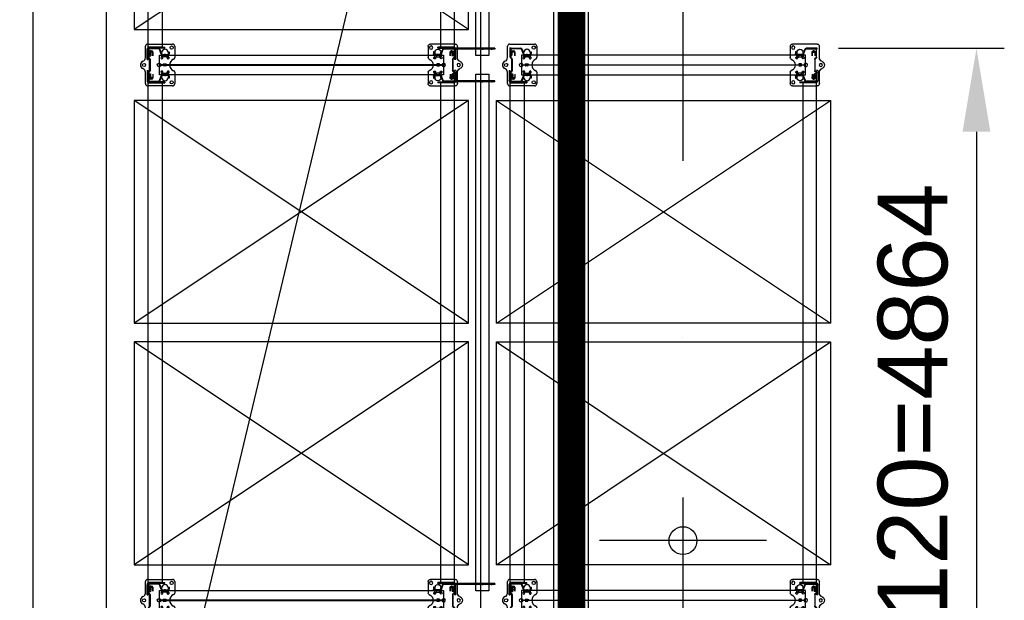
# Model space of a CAD drawing. Extents: x 34560 to 100229, y -303284 to -152113.
# Tile 42 of 74: x 38373 to 41908, y -166182 to -164098. Entities that reach past the tile are written whole.
import ezdxf
from ezdxf import colors
from ezdxf.entities.mleader import LeaderData, LeaderLine
from ezdxf.math import Vec2, Vec3

# ---------------------------------------------------------------- set-up
doc = ezdxf.new("R2010")
doc.units = 0
doc.header["$LTSCALE"] = 100
doc.header["$PDMODE"] = 1
for name, pattern in [('A__G__-_-_RA_-A-$0$STRICHPUNKT', [25.4, 12.7, -6.35, 0, -6.35]), ('A_CGEG-_-____-A-$0$VERDECKT2', [4.7625, 3.175, -1.5875]), ('MITTELLINIE', [2, 1.25, -0.25, 0.25, -0.25]), ('VERDECKT2', [0.1875, 0.125, -0.0625])]:
    doc.linetypes.add(name, pattern=pattern)
doc.layers.get('0').update_dxf_attribs({"linetype": 'CONTINUOUS'})
doc.layers.get('Defpoints').update_dxf_attribs({"linetype": 'CONTINUOUS'})
for name, color, linetype in [('A__G__-_-_RA_-A-$0$A1-ACHS-RAS---', 7, 'A__G__-_-_RA_-A-$0$STRICHPUNKT'), ('A_CGEG-_-____-A-$0$A3-BEMA-SS-100', 8, 'CONTINUOUS'), ('A_CGEG-_-____-A-$0$A3-EINL-RRO---', 5, 'CONTINUOUS'), ('A_CGEG-_-____-A-$0$A3-FUGE-------', 2, 'A_CGEG-_-____-A-$0$VERDECKT2'), ('BITO_BUILDING', 8, 'CONTINUOUS'), ('BITO_DIMENSION', 7, 'CONTINUOUS'), ('BITO_FUßPLATTE', 2, 'CONTINUOUS'), ('BITO_PACKAGING', 4, 'CONTINUOUS'), ('BITO_RACKING_STA', 1, 'CONTINUOUS'), ('BITO_TRAVERSEN', 3, 'CONTINUOUS'), ('BITO_ZUBEHÖR', 5, 'CONTINUOUS')]:
    doc.layers.add(name, color=color, linetype=linetype)
doc.styles.get("Standard").update_dxf_attribs({"font": 'ARIAL.TTF'})
doc.dimstyles.new('BITO_100', dxfattribs={"dimscale": 100, "dimtxt": 2.5, "dimasz": 3, "dimexe": 1, "dimexo": 1, "dimgap": 1, "dimtad": 1, "dimdsep": 46, "dimtxsty": 'Standard', "dimcen": 0.09, "dimclrd": 256, "dimclre": 256, "dimclrt": 256, "dimazin": 0, "dimtfac": 0.8, "dimtix": 1, "dimtofl": 0, "dimtmove": 0, "dimatfit": 3, "dimfxl": 0, "dimtolj": 1, "dimtzin": 0, "dimlwd": -1, "dimarcsym": 0})

# ---------------------------------------------------------------- blocks, each defined once
blk = doc.blocks.new('A_CGEG-_-____-A-$0$ARCH-BEMTICK')
blk.add_line((0.3, 0), (-0.3, 0))
blk.add_circle((0, 0), 0.05)
blk = doc.blocks.new('EG-C-202ff GR kurz oReg')
at = {"layer": 'A__G__-_-_RA_-A-$0$A1-ACHS-RAS---'}
blk.add_line((1600, 21412.7), (1600, -2702.7), dxfattribs=at)
at = {"layer": 'A_CGEG-_-____-A-$0$A3-BEMA-SS-100'}
for p, q in [((-469.8, 2100), (-469.8, 10800)), ((1600, 8772.6), (1600, 8258.3))]:
    blk.add_line(p, q, dxfattribs=at)
at = {"layer": 'A_CGEG-_-____-A-$0$A3-EINL-RRO---'}
for points in [[(1195, 2500), (1195, 10800), (1135, 10800), (1135, 2500), (1195, 2500)], [(1200, 2500), (1200, 10800.4), (1260, 10800.4), (1260, 2500), (1200, 2500)]]:
    blk.add_lwpolyline(points, dxfattribs=at)
at = {"layer": 'A_CGEG-_-____-A-$0$A3-FUGE-------', "const_width": 100}
blk.add_lwpolyline([(1200, 18499.1), (1200, 1002.3)], dxfattribs=at)
at = {"layer": 'A_CGEG-_-____-A-$0$A3-BEMA-SS-100', "xscale": 1000, "yscale": 1000, "zscale": 10}
blk.add_blockref('A_CGEG-_-____-A-$0$ARCH-BEMTICK', (1600, 8618.3), dxfattribs=at)
blk = doc.blocks.new('*U394')
at = {"layer": 'BITO_TRAVERSEN', "linetype": 'ByBlock'}
for p, q in [((0, 60), (0, 4)), ((0, 60), (4, 60)), ((4, 4), (4, 60)), ((1798, 4), (1798, 60)), ((1802, 60), (1798, 60)), ((1802, 60), (1802, 4)), ((-4, 0), (-40, 0)), ((-27.8, 7.5), (-26.8, 8.9)), ((-27.8, 0), (-27.8, 7.5)), ((-21.1, 9.9), (-22.4, 9.9)), ((-16.7, 8.9), (-15.7, 7.5)), ((-15.7, 0), (-15.7, 7.5)), ((1806, 0), (1842, 0)), ((1818.7, 8.9), (1817.7, 7.5)), ((1817.7, 0), (1817.7, 7.5)), ((1823.1, 9.9), (1824.4, 9.9)), ((1829.8, 7.5), (1828.8, 8.9)), ((1829.8, 0), (1829.8, 7.5)), ((-40, -4), (-40, 0)), ((-40, -4), (-4, -4)), ((1842, -4), (1806, -4)), ((1842, -4), (1842, 0))]:
    blk.add_line(p, q, dxfattribs=at)
at = {"layer": 'BITO_TRAVERSEN', "ltscale": 7.618686}
for p, q in [((0, 43), (4, 43)), ((1802, 43), (1798, 43)), ((0, 33), (4, 33)), ((0, 29), (4, 29)), ((0, 23), (4, 23)), ((0, 13), (4, 13)), ((1802, 33), (1798, 33)), ((1802, 29), (1798, 29)), ((1802, 23), (1798, 23)), ((1802, 13), (1798, 13))]:
    blk.add_line(p, q, dxfattribs=at)
at = {"layer": 'BITO_TRAVERSEN', "linetype": 'ByBlock', "ltscale": 9.825358}
for p, q in [((-21.8, 0), (-21.8, 8.8)), ((1823.8, 0), (1823.8, 8.8))]:
    blk.add_line(p, q, dxfattribs=at)
at = {"layer": 'BITO_TRAVERSEN'}
blk.add_lwpolyline([(4, 50), (1798, 50), (1798, 0), (4, 0)], close=True, dxfattribs=at)
at = {"layer": 'BITO_TRAVERSEN', "linetype": 'ByBlock'}
for centre, radius, start, end in [((-4, 4), 8, 270, 0), ((-4, 4), 4, 270, 0), ((1806, 4), 8, 180, 270), ((1806, 4), 4, 180, 270)]:
    blk.add_arc(centre, radius, start, end, dxfattribs=at)
for centre, major_axis, start_param, end_param in [((-22.4, 8.7), (-4.5, 0), 4.712389, 6.099926), ((-21.1, 8.7), (4.5, 0), 0.18326, 1.570796)]:
    blk.add_ellipse(centre, major_axis=major_axis, ratio=0.258819, start_param=start_param, end_param=end_param, dxfattribs=at)
at = {"layer": 'BITO_TRAVERSEN', "linetype": 'ByBlock', "extrusion": (0, 0, -1)}
for centre, major_axis, start_param, end_param in [((1823.1, 8.7), (4.5, 0), 3.324852, 4.712389), ((1824.4, 8.7), (-4.5, 0), 1.570796, 2.958333)]:
    blk.add_ellipse(centre, major_axis=major_axis, ratio=0.258819, start_param=start_param, end_param=end_param, dxfattribs=at)
blk = doc.blocks.new('*U398')
at = {"layer": 'BITO_TRAVERSEN', "linetype": 'ByBlock'}
for p, q in [((-40, 4), (-40, 0)), ((-40, 4), (-4, 4)), ((-4, 0), (-40, 0)), ((-27.8, 0), (-27.8, -7.5)), ((-15.7, 0), (-15.7, -7.5)), ((1842, 4), (1806, 4)), ((1806, 0), (1842, 0)), ((1817.7, 0), (1817.7, -7.5)), ((1829.8, 0), (1829.8, -7.5)), ((1842, 4), (1842, 0)), ((-27.8, -7.5), (-26.8, -8.9)), ((-21.1, -9.9), (-22.4, -9.9)), ((-16.7, -8.9), (-15.7, -7.5)), ((0, -60), (0, -4)), ((4, -4), (4, -60)), ((1798, -4), (1798, -60)), ((1802, -60), (1802, -4)), ((1818.7, -8.9), (1817.7, -7.5)), ((1823.1, -9.9), (1824.4, -9.9)), ((1829.8, -7.5), (1828.8, -8.9)), ((0, -60), (4, -60)), ((1802, -60), (1798, -60))]:
    blk.add_line(p, q, dxfattribs=at)
at = {"layer": 'BITO_TRAVERSEN', "linetype": 'ByBlock', "ltscale": 9.825358}
for p, q in [((-21.8, 0), (-21.8, -8.8)), ((1823.8, 0), (1823.8, -8.8))]:
    blk.add_line(p, q, dxfattribs=at)
at = {"layer": 'BITO_TRAVERSEN', "ltscale": 7.618686}
for p, q in [((0, -13), (4, -13)), ((0, -23), (4, -23)), ((0, -29), (4, -29)), ((0, -33), (4, -33)), ((1802, -13), (1798, -13)), ((1802, -23), (1798, -23)), ((1802, -29), (1798, -29)), ((1802, -33), (1798, -33)), ((0, -43), (4, -43)), ((1802, -43), (1798, -43))]:
    blk.add_line(p, q, dxfattribs=at)
at = {"layer": 'BITO_TRAVERSEN'}
blk.add_lwpolyline([(4, -50), (1798, -50), (1798, 0), (4, 0)], close=True, dxfattribs=at)
at = {"layer": 'BITO_TRAVERSEN', "linetype": 'ByBlock'}
for centre, radius, start, end in [((-4, -4), 8, 0, 90), ((-4, -4), 4, 0, 90), ((1806, -4), 8, 90, 180), ((1806, -4), 4, 90, 180)]:
    blk.add_arc(centre, radius, start, end, dxfattribs=at)
at = {"layer": 'BITO_TRAVERSEN', "linetype": 'ByBlock', "extrusion": (0, 0, -1)}
for centre, major_axis, start_param, end_param in [((-22.4, -8.7), (-4.5, 0), 4.712389, 6.099926), ((-21.1, -8.7), (4.5, 0), 0.18326, 1.570796)]:
    blk.add_ellipse(centre, major_axis=major_axis, ratio=0.258819, start_param=start_param, end_param=end_param, dxfattribs=at)
at = {"layer": 'BITO_TRAVERSEN', "linetype": 'ByBlock'}
for centre, major_axis, start_param, end_param in [((1823.1, -8.7), (-4.5, 0), 0.18326, 1.570796), ((1824.4, -8.7), (4.5, 0), 4.712389, 6.099926)]:
    blk.add_ellipse(centre, major_axis=major_axis, ratio=0.258819, start_param=start_param, end_param=end_param, dxfattribs=at)
blk = doc.blocks.new('*U98')
at = {"color": 0}
for p, q in [((1200, 0), (0, 800)), ((1200, 800), (0, 0))]:
    blk.add_line(p, q, dxfattribs=at)
blk.add_lwpolyline([(0, 0), (1200, 0), (1200, 800), (0, 800)], close=True, dxfattribs=at)
blk = doc.blocks.new('Stütze P4 ds')
at = {"color": 0}
for p, q in [((-57, 37.3), (-39.1, 43.8)), ((-38.5, 41.9), (-56.4, 35.4)), ((-47.5, 70.5), (-40, 70.5)), ((-47.5, 68.5), (-47.5, 70.5)), ((-40, 68.5), (-47.5, 68.5)), ((-37.5, 46.1), (-37.5, 66)), ((-35.5, 66), (-35.5, 46.1)), ((35.5, 46.1), (35.5, 66)), ((37.5, 66), (37.5, 46.1)), ((56.4, 35.4), (38.5, 41.9)), ((39.1, 43.8), (57, 37.3)), ((40, 70.5), (47.5, 70.5)), ((47.5, 68.5), (40, 68.5)), ((47.5, 70.5), (47.5, 68.5)), ((-60, -0.5), (-60, 33)), ((-58, 33), (-58, -0.5)), ((-21, 2), (21, 2)), ((21, 0), (-21, 0)), ((58, -0.5), (58, 33)), ((60, 33), (60, -0.5)), ((-57.5, -5), (-62.5, -5)), ((-60, -2.5), (-60, -7.5)), ((-55.5, -3), (-27.9, -3)), ((-27.9, -5), (-55.5, -5)), ((-25.7, -1.8), (-24.9, -0.2)), ((-23.1, -1.2), (-24, -2.8)), ((24, -2.8), (23.1, -1.2)), ((24.9, -0.2), (25.7, -1.8)), ((27.9, -3), (55.5, -3)), ((55.5, -5), (27.9, -5)), ((57.5, -5), (62.5, -5)), ((60, -2.5), (60, -7.5))]:
    blk.add_line(p, q, dxfattribs=at)
at = {"color": 5, "linetype": 'Continuous'}
for p, q in [((-40, 55), (-33, 55)), ((33, 55), (40, 55))]:
    blk.add_line(p, q, dxfattribs=at)
at = {"color": 6}
for p, q in [((-37.5, 60.1), (-35.5, 60.1)), ((-37.5, 49.8), (-35.5, 49.8)), ((35.5, 60.1), (37.5, 60.1)), ((35.5, 49.8), (37.5, 49.8)), ((-46.5, -5), (-46.5, -3)), ((-33, -3), (-33, -5)), ((-32.5, -3), (-32.5, -5)), ((32.5, -5), (32.5, -3)), ((33, -5), (33, -3)), ((46.5, -3), (46.5, -5))]:
    blk.add_line(p, q, dxfattribs=at)
at = {"color": 0}
for centre, radius, start, end in [((-55.5, 33), 4.5, 110, 180), ((-55.5, 33), 2.5, 110, 180), ((-40, 66), 4.5, 0, 90), ((-40, 66), 2.5, 0, 90), ((-40, 46.1), 2.5, 290, 0), ((-40, 46.1), 4.5, 290, 0), ((40, 66), 4.5, 90, 180), ((40, 46.1), 4.5, 180, 250), ((40, 66), 2.5, 90, 180), ((40, 46.1), 2.5, 180, 250), ((55.5, 33), 2.5, 0, 70), ((55.5, 33), 4.5, 0, 70), ((-21, -2.5), 4.5, 90, 150), ((-21, -2.5), 2.5, 90, 150), ((21, -2.5), 4.5, 30, 90), ((21, -2.5), 2.5, 30, 90), ((-55.5, -0.5), 4.5, 180, 270), ((-55.5, -0.5), 2.5, 180, 270), ((-27.9, -0.5), 2.5, 270, 330), ((-27.9, -0.5), 4.5, 270, 330), ((27.9, -0.5), 4.5, 210, 270), ((27.9, -0.5), 2.5, 210, 270), ((55.5, -0.5), 4.5, 270, 0), ((55.5, -0.5), 2.5, 270, 0)]:
    blk.add_arc(centre, radius, start, end, dxfattribs=at)
blk = doc.blocks.new('Fußplatte M mL DS')
at = {"color": 0}
for p, q in [((-75, -7), (-75, 82)), ((-67, 90), (-26.2, 90)), ((26.2, 90), (67, 90)), ((75, 82), (75, -7)), ((-56.5, 54.8), (-56.5, 55.2)), ((-46, 66.1), (-35.3, 66.5)), ((-35.3, 43.5), (-46, 43.9)), ((-35.3, 66.5), (-35.3, 66.5)), ((-35.3, 66.5), (-28.8, 66.5)), ((-29.3, 66.4), (-35.3, 66.4)), ((-35.3, 66), (-35.3, 66.4)), ((-35.3, 55.1), (-35.3, 66)), ((-35.3, 54.9), (-35.3, 55.1)), ((-35.3, 44), (-35.3, 54.9)), ((-35.3, 43.6), (-35.3, 44)), ((-29.5, 43.6), (-35.3, 43.6)), ((-28.8, 43.5), (-35.3, 43.5)), ((-35.3, 43.5), (-35.3, 43.5)), ((-31, 43.5), (-27.6, 43.5)), ((-29.3, 66), (-29.3, 66.4)), ((-29.3, 66), (-29.3, 55.1)), ((-29.3, 54.9), (-29.3, 55.1)), ((-29.3, 54.9), (-29.3, 44)), ((-29.3, 43.6), (-29.3, 44)), ((-3.5, 49.5), (-3.5, 58.5)), ((-2.6, 58.7), (0, 54.9)), ((-2.5, 56.9), (-2.5, 49.5)), ((-0.5, 53.8), (-2.5, 56.9)), ((0, 54.9), (2.6, 58.8)), ((2.5, 56.9), (0.5, 53.8)), ((2.5, 49.5), (2.5, 56.9)), ((3.5, 58.5), (3.5, 49.5)), ((31, 66.5), (27.6, 66.5)), ((27.6, 43.5), (31, 43.5)), ((28.8, 66.5), (35.3, 66.5)), ((35.3, 43.5), (28.8, 43.5)), ((29.3, 66), (29.3, 66.4)), ((29.3, 55.1), (29.3, 66)), ((29.3, 54.9), (29.3, 55.1)), ((29.3, 44), (29.3, 54.9)), ((29.3, 43.6), (29.3, 44)), ((29.5, 66.4), (35.3, 66.4)), ((35.3, 43.6), (29.5, 43.6)), ((35.3, 66.5), (35.3, 66.5)), ((35.3, 66.5), (46, 66.1)), ((35.3, 66), (35.3, 66.4)), ((35.3, 66), (35.3, 55.1)), ((35.3, 54.9), (35.3, 55.1)), ((35.3, 54.9), (35.3, 44)), ((35.3, 43.6), (35.3, 44)), ((46, 43.9), (35.3, 43.5)), ((35.3, 43.5), (35.3, 43.5)), ((56.6, 55.2), (56.6, 54.8)), ((-51.1, 3.9), (-51.1, 7.1)), ((-49.8, 7), (-49.8, 4)), ((-47.1, 11.1), (-34.9, 11.1)), ((-42.7, 11), (-46.9, 11)), ((-46.9, 0), (-42.7, 0)), ((-45.5, 7), (-45.5, 4)), ((-36.1, 11), (-42.7, 11)), ((-42.7, 0), (-36.1, 0)), ((-33.3, 11), (-36.1, 11)), ((-33.3, 0), (-36.1, 0)), ((-34.9, 11.1), (-34.9, 11)), ((-34.9, 11), (-33.3, 11)), ((-33.3, 11), (-33.3, 11)), ((-33.3, 11), (-33.3, 11)), ((-33.3, 0), (-33.3, 0)), ((-33.3, 0), (-33.3, 0)), ((33.3, 11), (33.3, 11)), ((33.3, 11), (33.3, 11)), ((33.3, 11), (34.9, 11)), ((33.3, 11), (36.1, 11)), ((33.3, 0), (33.3, 0)), ((33.3, 0), (33.3, 0)), ((33.3, 0), (36.1, 0)), ((34.9, 11), (34.9, 11.1)), ((34.9, 11.1), (47.1, 11.1)), ((36.1, 11), (42.7, 11)), ((42.7, 0), (36.1, 0)), ((46.9, 11), (42.7, 11)), ((42.7, 0), (46.9, 0)), ((45.5, 7), (45.5, 4)), ((49.8, 7), (49.8, 4)), ((51.1, 7.1), (51.1, 3.9)), ((-26.2, -15), (-67, -15)), ((-34.9, -0.1), (-47.1, -0.1)), ((-33.3, 0), (-34.9, 0)), ((-34.9, 0), (-34.9, -0.1)), ((67, -15), (26.2, -15)), ((34.9, 0), (33.3, 0)), ((34.9, -0.1), (34.9, 0)), ((47.1, -0.1), (34.9, -0.1))]:
    blk.add_line(p, q, dxfattribs=at)
at = {"color": 0, "ltscale": 11.42808}
for p, q in [((-35.3, 60.5), (-29.3, 60.5)), ((-35.3, 49.5), (-29.3, 49.5)), ((35.3, 60.5), (29.3, 60.5)), ((35.3, 49.5), (29.3, 49.5))]:
    blk.add_line(p, q, dxfattribs=at)
at = {"color": 0, "flags": 128}
for points in [[(-35.3, 43.6), (-35.3, 43.6), (-35.2, 43.6), (-35.2, 43.6), (-35.1, 43.6), (-35.1, 43.6), (-35, 43.6), (-34.9, 43.6), (-34.8, 43.6), (-34.6, 43.6), (-34.5, 43.6), (-34.3, 43.6), (-34.1, 43.6), (-34, 43.6), (-33.7, 43.6), (-33.5, 43.6), (-33.3, 43.6), (-33.1, 43.6), (-32.8, 43.5), (-32.5, 43.5), (-32.3, 43.5), (-32, 43.5), (-31.7, 43.5), (-31.4, 43.5), (-31, 43.5)], [(-27.6, 66.5), (-27.7, 66.5), (-27.8, 66.5), (-27.9, 66.5), (-28.1, 66.5), (-28.2, 66.5), (-28.3, 66.5), (-28.4, 66.4), (-28.5, 66.4), (-28.6, 66.4), (-28.7, 66.4), (-28.7, 66.4), (-28.8, 66.4), (-28.9, 66.4), (-28.9, 66.4), (-29, 66.4), (-29.1, 66.4), (-29.1, 66.4), (-29.1, 66.4), (-29.2, 66.4), (-29.2, 66.4), (-29.2, 66.4), (-29.2, 66.4), (-29.3, 66.4), (-29.3, 66.4)], [(-27.6, 43.5), (-27.7, 43.5), (-27.8, 43.5), (-27.9, 43.5), (-28.1, 43.5), (-28.2, 43.5), (-28.3, 43.5), (-28.4, 43.6), (-28.5, 43.6), (-28.6, 43.6), (-28.7, 43.6), (-28.7, 43.6), (-28.8, 43.6), (-28.9, 43.6), (-28.9, 43.6), (-29, 43.6), (-29.1, 43.6), (-29.1, 43.6), (-29.1, 43.6), (-29.2, 43.6), (-29.2, 43.6), (-29.2, 43.6), (-29.2, 43.6), (-29.3, 43.6), (-29.3, 43.6)], [(-25.3, 63), (-25.4, 63), (-25.6, 63), (-25.7, 63.1), (-25.9, 63.1), (-26, 63.2), (-26.2, 63.3), (-26.3, 63.4), (-26.5, 63.5), (-26.6, 63.6), (-26.7, 63.7), (-26.8, 63.9), (-26.9, 64), (-27, 64.2), (-27.1, 64.4), (-27.2, 64.6), (-27.3, 64.7), (-27.3, 64.9), (-27.4, 65.1), (-27.5, 65.4), (-27.5, 65.6), (-27.5, 65.8), (-27.5, 66), (-27.6, 66.2), (-27.6, 66.5)], [(-27.6, 43.5), (-27.6, 43.8), (-27.6, 44), (-27.5, 44.2), (-27.5, 44.4), (-27.5, 44.6), (-27.4, 44.9), (-27.4, 45.1), (-27.3, 45.3), (-27.2, 45.5), (-27.1, 45.6), (-27, 45.8), (-26.9, 46), (-26.8, 46.1), (-26.7, 46.3), (-26.6, 46.4), (-26.5, 46.5), (-26.3, 46.6), (-26.2, 46.7), (-26, 46.8), (-25.9, 46.9), (-25.7, 46.9), (-25.6, 47), (-25.4, 47), (-25.3, 47)], [(-3.5, 58.5), (-3.5, 58.5), (-3.5, 58.6), (-3.5, 58.6), (-3.5, 58.7), (-3.5, 58.7), (-3.5, 58.7), (-3.5, 58.7), (-3.4, 58.8), (-3.4, 58.8), (-3.4, 58.8), (-3.4, 58.9), (-3.4, 58.9), (-3.4, 58.9), (-3.3, 58.9), (-3.3, 58.9), (-3.3, 58.9), (-3.2, 59), (-3.2, 59), (-3.2, 59), (-3.1, 59), (-3.1, 59), (-3.1, 59), (-3, 59), (-3, 59)], [(-3, 49), (-3, 49), (-3.1, 49), (-3.1, 49), (-3.1, 49), (-3.2, 49), (-3.2, 49), (-3.2, 49), (-3.3, 49.1), (-3.3, 49.1), (-3.3, 49.1), (-3.4, 49.1), (-3.4, 49.1), (-3.4, 49.1), (-3.4, 49.2), (-3.4, 49.2), (-3.4, 49.2), (-3.5, 49.3), (-3.5, 49.3), (-3.5, 49.3), (-3.5, 49.3), (-3.5, 49.4), (-3.5, 49.4), (-3.5, 49.5), (-3.5, 49.5)], [(-3, 59), (-3, 59), (-3, 59), (-2.9, 59), (-2.9, 59), (-2.9, 59), (-2.9, 59), (-2.8, 59), (-2.8, 59), (-2.8, 59), (-2.8, 59), (-2.8, 58.9), (-2.8, 58.9), (-2.7, 58.9), (-2.7, 58.9), (-2.7, 58.9), (-2.7, 58.9), (-2.7, 58.9), (-2.7, 58.9), (-2.6, 58.8), (-2.6, 58.8), (-2.6, 58.8), (-2.6, 58.8), (-2.6, 58.8), (-2.6, 58.7)], [(-2.5, 49.5), (-2.5, 49.5), (-2.5, 49.4), (-2.5, 49.4), (-2.5, 49.3), (-2.5, 49.3), (-2.5, 49.3), (-2.5, 49.3), (-2.6, 49.2), (-2.6, 49.2), (-2.6, 49.2), (-2.6, 49.1), (-2.6, 49.1), (-2.6, 49.1), (-2.7, 49.1), (-2.7, 49.1), (-2.7, 49.1), (-2.7, 49), (-2.8, 49), (-2.8, 49), (-2.8, 49), (-2.9, 49), (-2.9, 49), (-3, 49), (-3, 49)], [(0, 53.5), (0, 53.5), (0, 53.5), (-0.1, 53.5), (-0.1, 53.5), (-0.1, 53.5), (-0.1, 53.5), (-0.2, 53.5), (-0.2, 53.5), (-0.2, 53.5), (-0.2, 53.6), (-0.2, 53.6), (-0.3, 53.6), (-0.3, 53.6), (-0.3, 53.6), (-0.3, 53.6), (-0.3, 53.6), (-0.3, 53.7), (-0.4, 53.7), (-0.4, 53.7), (-0.4, 53.7), (-0.4, 53.7), (-0.4, 53.8), (-0.5, 53.8), (-0.5, 53.8)], [(0.5, 53.8), (0.4, 53.8), (0.4, 53.8), (0.4, 53.7), (0.4, 53.7), (0.4, 53.7), (0.4, 53.7), (0.3, 53.7), (0.3, 53.6), (0.3, 53.6), (0.3, 53.6), (0.3, 53.6), (0.2, 53.6), (0.2, 53.6), (0.2, 53.6), (0.2, 53.5), (0.2, 53.5), (0.1, 53.5), (0.1, 53.5), (0.1, 53.5), (0.1, 53.5), (0.1, 53.5), (0, 53.5), (0, 53.5), (0, 53.5)], [(3, 49), (3, 49), (2.9, 49), (2.9, 49), (2.8, 49), (2.8, 49), (2.8, 49), (2.7, 49), (2.7, 49.1), (2.7, 49.1), (2.7, 49.1), (2.6, 49.1), (2.6, 49.1), (2.6, 49.1), (2.6, 49.2), (2.6, 49.2), (2.6, 49.2), (2.5, 49.3), (2.5, 49.3), (2.5, 49.3), (2.5, 49.3), (2.5, 49.4), (2.5, 49.4), (2.5, 49.5), (2.5, 49.5)], [(2.6, 58.8), (2.6, 58.8), (2.6, 58.8), (2.6, 58.8), (2.6, 58.8), (2.6, 58.9), (2.7, 58.9), (2.7, 58.9), (2.7, 58.9), (2.7, 58.9), (2.7, 58.9), (2.7, 58.9), (2.8, 58.9), (2.8, 59), (2.8, 59), (2.8, 59), (2.8, 59), (2.8, 59), (2.9, 59), (2.9, 59), (2.9, 59), (2.9, 59), (3, 59), (3, 59), (3, 59)], [(3, 59), (3, 59), (3.1, 59), (3.1, 59), (3.1, 59), (3.2, 59), (3.2, 59), (3.2, 59), (3.3, 58.9), (3.3, 58.9), (3.3, 58.9), (3.4, 58.9), (3.4, 58.9), (3.4, 58.9), (3.4, 58.8), (3.4, 58.8), (3.4, 58.8), (3.5, 58.7), (3.5, 58.7), (3.5, 58.7), (3.5, 58.7), (3.5, 58.6), (3.5, 58.6), (3.5, 58.5), (3.5, 58.5)], [(3.5, 49.5), (3.5, 49.5), (3.5, 49.4), (3.5, 49.4), (3.5, 49.3), (3.5, 49.3), (3.5, 49.3), (3.5, 49.3), (3.4, 49.2), (3.4, 49.2), (3.4, 49.2), (3.4, 49.1), (3.4, 49.1), (3.4, 49.1), (3.3, 49.1), (3.3, 49.1), (3.3, 49.1), (3.2, 49), (3.2, 49), (3.2, 49), (3.1, 49), (3.1, 49), (3.1, 49), (3, 49), (3, 49)], [(27.6, 66.5), (27.6, 66.2), (27.5, 66), (27.5, 65.8), (27.5, 65.6), (27.5, 65.4), (27.4, 65.1), (27.3, 64.9), (27.3, 64.7), (27.2, 64.6), (27.1, 64.4), (27, 64.2), (26.9, 64), (26.8, 63.9), (26.7, 63.7), (26.6, 63.6), (26.5, 63.5), (26.3, 63.4), (26.2, 63.3), (26, 63.2), (25.9, 63.1), (25.7, 63.1), (25.6, 63), (25.4, 63), (25.3, 63)], [(25.3, 47), (25.4, 47), (25.6, 47), (25.7, 46.9), (25.9, 46.9), (26, 46.8), (26.2, 46.7), (26.3, 46.6), (26.5, 46.5), (26.6, 46.4), (26.7, 46.3), (26.8, 46.1), (26.9, 46), (27, 45.8), (27.1, 45.6), (27.2, 45.5), (27.3, 45.3), (27.4, 45.1), (27.4, 44.9), (27.5, 44.6), (27.5, 44.4), (27.5, 44.2), (27.6, 44), (27.6, 43.8), (27.6, 43.5)], [(27.6, 66.5), (27.7, 66.5), (27.8, 66.5), (27.9, 66.5), (28.1, 66.5), (28.2, 66.5), (28.3, 66.5), (28.4, 66.4), (28.5, 66.4), (28.6, 66.4), (28.7, 66.4), (28.7, 66.4), (28.8, 66.4), (28.9, 66.4), (28.9, 66.4), (29, 66.4), (29.1, 66.4), (29.1, 66.4), (29.1, 66.4), (29.2, 66.4), (29.2, 66.4), (29.2, 66.4), (29.2, 66.4), (29.3, 66.4), (29.3, 66.4)], [(27.6, 43.5), (27.7, 43.5), (27.8, 43.5), (27.9, 43.5), (28.1, 43.5), (28.2, 43.5), (28.3, 43.5), (28.4, 43.6), (28.5, 43.6), (28.6, 43.6), (28.7, 43.6), (28.7, 43.6), (28.8, 43.6), (28.9, 43.6), (28.9, 43.6), (29, 43.6), (29.1, 43.6), (29.1, 43.6), (29.1, 43.6), (29.2, 43.6), (29.2, 43.6), (29.2, 43.6), (29.2, 43.6), (29.3, 43.6), (29.3, 43.6)], [(35.3, 66.4), (35.3, 66.4), (35.2, 66.4), (35.2, 66.4), (35.1, 66.4), (35.1, 66.4), (35, 66.4), (34.9, 66.4), (34.8, 66.4), (34.6, 66.4), (34.5, 66.4), (34.3, 66.4), (34.1, 66.4), (33.9, 66.4), (33.7, 66.4), (33.5, 66.4), (33.3, 66.4), (33, 66.4), (32.8, 66.5), (32.5, 66.5), (32.2, 66.5), (32, 66.5), (31.7, 66.5), (31.3, 66.5), (31, 66.5)], [(35.3, 43.6), (35.3, 43.6), (35.2, 43.6), (35.2, 43.6), (35.1, 43.6), (35.1, 43.6), (35, 43.6), (34.9, 43.6), (34.8, 43.6), (34.6, 43.6), (34.5, 43.6), (34.3, 43.6), (34.1, 43.6), (34, 43.6), (33.7, 43.6), (33.5, 43.6), (33.3, 43.6), (33.1, 43.6), (32.8, 43.5), (32.5, 43.5), (32.3, 43.5), (32, 43.5), (31.7, 43.5), (31.4, 43.5), (31, 43.5)]]:
    blk.add_lwpolyline(points, dxfattribs=at)
at = {"color": 0}
for centre, radius in [((-62.5, 79.2), 5.75), ((62.5, 79.2), 5.75), ((0, 34), 6.5), ((0, -20), 5.75)]:
    blk.add_circle(centre, radius, dxfattribs=at)
for centre, radius, start, end in [((-67, 82), 8, 90, 180), ((-26.2, 84), 6, 20.9248, 90), ((0, 94), 22, 200.9248, 339.0752), ((26.2, 84), 6, 90, 159.0752), ((67, 82), 8, 0, 90), ((-45.6, 55.2), 10.9, 92, 180), ((-45.6, 54.8), 10.9, 180, 268), ((-25.2, 66.5), 3.5, 269.8363, 180), ((-25.3, 43.5), 3.5, 180.1637, 90), ((25.2, 66.5), 3.5, 0, 270.1637), ((25.3, 43.5), 3.5, 90, 359.8363), ((45.6, 55.2), 10.9, 0, 88), ((45.6, 54.8), 10.9, 272, 0), ((-47.1, 7.1), 4, 90, 180), ((-47.1, 3.9), 4, 180, 270), ((47.1, 7.1), 4, 0, 90), ((47.1, 3.9), 4, 270, 0), ((-67, -7), 8, 180, 270), ((-26.2, -29), 14, 20.9248, 90), ((0, -19), 14, 200.9248, 339.0752), ((26.2, -29), 14, 90, 159.0752), ((67, -7), 8, 270, 0)]:
    blk.add_arc(centre, radius, start, end, dxfattribs=at)
for centre, major_axis, start_param, end_param in [((-46.9, 7), (0, 4), 0, 1.570796), ((-46.9, 4), (0, -4), 4.712389, 6.283185), ((-42.7, 7), (0, 4), 0, 1.570796), ((-42.7, 4), (0, -4), 4.712389, 6.283185), ((42.7, 7), (0, 4), 4.712389, 6.283185), ((42.7, 4), (0, -4), 0, 1.570796), ((46.9, 7), (0, 4), 4.712389, 6.283185), ((46.9, 4), (0, -4), 0, 1.570796)]:
    blk.add_ellipse(centre, major_axis=major_axis, ratio=0.707107, start_param=start_param, end_param=end_param, dxfattribs=at)
blk = doc.blocks.new('*U432')
at = {"layer": 'BITO_ZUBEHÖR', "color": 0}
for p, q in [((-35.5, -40), (-0.5, -40)), ((-35.5, -1060), (-35.5, -40)), ((-0.5, -40), (-0.5, -1060)), ((0.5, -40), (35.5, -40)), ((0.5, -1060), (0.5, -40)), ((35.5, -40), (35.5, -1060)), ((-0.5, -1060), (-35.5, -1060)), ((35.5, -1060), (0.5, -1060))]:
    blk.add_line(p, q, dxfattribs=at)
at = {"color": 0, "xscale": -1, "rotation": 180}
blk.add_blockref('Stütze P4 ds', (0, -5), dxfattribs=at)
at = {"color": 0}
blk.add_blockref('Stütze P4 ds', (0, -1095), dxfattribs=at)
at = {"layer": 'BITO_FUßPLATTE', "xscale": -1, "rotation": 180}
blk.add_blockref('Fußplatte M mL DS', (0, -5), dxfattribs=at)
at = {"layer": 'BITO_FUßPLATTE'}
blk.add_blockref('Fußplatte M mL DS', (0, -1095), dxfattribs=at)
blk = doc.blocks.new('*U402')
at = {"layer": 'BITO_ZUBEHÖR'}
for p, q in [((-3, 144), (-3, 7)), ((0, 144), (-3, 144)), ((0, 144), (0, 7)), ((1802, 144), (1802, 7)), ((1802, 144), (1805, 144)), ((1805, 144), (1805, 7)), ((-31, 3), (-7, 3)), ((-31, 3), (-31, 0)), ((-31, 0), (-7, 0)), ((-25.8, 0), (-25.8, -5.3)), ((-14.3, 0), (-14.3, -5.3)), ((1833, 3), (1809, 3)), ((1833, 3), (1833, 0)), ((-25.8, -5.3), (-25.4, -5.8)), ((-19.1, -6.8), (-20.9, -6.8)), ((-14.6, -5.8), (-14.3, -5.3)), ((1833, 0), (1809, 0)), ((1816.2, 0), (1816.2, -5.3)), ((1816.6, -5.8), (1816.2, -5.3)), ((1821.1, -6.8), (1822.9, -6.8)), ((1827.7, -5.3), (1827.4, -5.8)), ((1827.7, 0), (1827.7, -5.3))]:
    blk.add_line(p, q, dxfattribs=at)
at = {"layer": 'BITO_ZUBEHÖR', "linetype": 'MITTELLINIE'}
for p, q in [((-5.5, 134), (2.5, 134)), ((1807.5, 134), (1799.5, 134)), ((2.5, 100), (-5.5, 100)), ((1799.5, 100), (1807.5, 100)), ((-20, 1), (-20, -7.8)), ((1822, 1), (1822, -7.8))]:
    blk.add_line(p, q, dxfattribs=at)
at = {"layer": 'BITO_ZUBEHÖR', "linetype": 'VERDECKT2'}
for p, q in [((-3, 137.2), (0, 137.2)), ((-3, 130.7), (0, 130.7)), ((-3, 123.5), (0, 123.5)), ((1805, 137.2), (1802, 137.2)), ((1805, 130.7), (1802, 130.7)), ((1805, 123.5), (1802, 123.5)), ((0, 76.5), (-3, 76.5)), ((1802, 76.5), (1805, 76.5)), ((-25.8, 3), (-25.8, 0)), ((-14.3, 0), (-14.3, 3)), ((1816.2, 0), (1816.2, 3)), ((1827.7, 3), (1827.7, 0))]:
    blk.add_line(p, q, dxfattribs=at)
at = {"layer": 'BITO_ZUBEHÖR'}
blk.add_lwpolyline([(-26.5, 76.5), (-26.5, 123.5), (1828.5, 123.5), (1828.5, 76.5)], close=True, dxfattribs=at)
for centre, radius, start, end in [((-7, 7), 4, 270, 0), ((-7, 7), 7, 270, 0), ((1809, 7), 7, 180, 270), ((1809, 7), 4, 180, 270)]:
    blk.add_arc(centre, radius, start, end, dxfattribs=at)
at = {"layer": 'BITO_ZUBEHÖR', "extrusion": (0, 0, -1)}
for centre, start_param, end_param in [((-20.9, -5.6), 4.712389, 6.099926), ((-19.1, -5.6), 3.324852, 4.712389)]:
    blk.add_ellipse(centre, major_axis=(-4.5, 0), ratio=0.258819, start_param=start_param, end_param=end_param, dxfattribs=at)
at = {"layer": 'BITO_ZUBEHÖR'}
for centre, major_axis, start_param, end_param in [((1821.1, -5.6), (4.5, 0), 3.324852, 4.712389), ((1822.9, -5.6), (-4.5, 0), 1.570796, 2.958333)]:
    blk.add_ellipse(centre, major_axis=major_axis, ratio=0.258819, start_param=start_param, end_param=end_param, dxfattribs=at)
blk = doc.blocks.new('Pos. 4.1 DS')
at = {"layer": 'BITO_PACKAGING'}
for p in [(-1150, -6598.5), (-1150, -7653.5), (-1150, -8520.5)]:
    blk.add_blockref('*U98', p, dxfattribs=at)
at = {"layer": 'BITO_PACKAGING', "xscale": -1}
for p in [(1350, -7653.5), (1350, -8520.5)]:
    blk.add_blockref('*U98', p, dxfattribs=at)
at = {"layer": 'BITO_RACKING_STA', "color": 3, "rotation": 270}
for name, p in [('*U394', (-1100, -4864)), ('*U398', (0, -4864)), ('*U394', (-1100, -6786)), ('*U398', (0, -6786))]:
    blk.add_blockref(name, p, dxfattribs=at)
at = {"layer": 'BITO_RACKING_STA', "color": 5, "rotation": 270}
for p in [(0, -4864), (0, -6786)]:
    blk.add_blockref('*U402', p, dxfattribs=at)
at = {"layer": 'BITO_RACKING_STA', "rotation": 270}
for p in [(0, -6726), (0, -8648)]:
    blk.add_blockref('*U432', p, dxfattribs=at)
at = {"layer": 'BITO_RACKING_STA', "xscale": -1, "rotation": 90}
for p in [(200, -6726), (200, -8648)]:
    blk.add_blockref('*U432', p, dxfattribs=at)
at = {"layer": 'BITO_RACKING_STA', "color": 3, "xscale": -1, "rotation": 90}
for name, p in [('*U398', (200, -6786)), ('*U394', (1300, -6786))]:
    blk.add_blockref(name, p, dxfattribs=at)
blk = doc.blocks.new('*D272')
at = {"layer": 'BITO_DIMENSION', "lineweight": -2}
for p, q in [((38755.6, -157534.3), (38320.3, -157534.3)), ((38755.6, -169064.3), (38320.3, -169064.3))]:
    blk.add_line(p, q, dxfattribs=at)
at = {"layer": 'BITO_DIMENSION'}
blk.add_line((38420.3, -157834.3), (38420.3, -168764.3), dxfattribs=at)
for points in [[(38370.3, -157834.3), (38470.3, -157834.3), (38420.3, -157534.3)], [(38370.3, -168764.3), (38470.3, -168764.3), (38420.3, -169064.3)]]:
    blk.add_solid(points, dxfattribs=at)
at = {"layer": 'Defpoints', "color": 0}
for p in [(38855.6, -157534.3), (38420.3, -169064.3), (38855.6, -169064.3)]:
    blk.add_point(p, dxfattribs=at)
at = {"layer": 'BITO_DIMENSION', "insert": (38192.6, -163299.3), "char_height": 250, "attachment_point": 5, "rotation": 90}
blk.add_mtext('\\A1;2x2702+3x1802+6x120=11530', dxfattribs=at)
blk = doc.blocks.new('*D273')
at = {"layer": 'BITO_DIMENSION', "lineweight": -2}
for p, q in [((41313.1, -164200.3), (41908.1, -164200.3)), ((41313.1, -169064.3), (41908.1, -169064.3))]:
    blk.add_line(p, q, dxfattribs=at)
at = {"layer": 'BITO_DIMENSION'}
blk.add_line((41808.1, -164500.3), (41808.1, -168764.3), dxfattribs=at)
for points in [[(41758.1, -164500.3), (41858.1, -164500.3), (41808.1, -164200.3)], [(41758.1, -168764.3), (41858.1, -168764.3), (41808.1, -169064.3)]]:
    blk.add_solid(points, dxfattribs=at)
at = {"layer": 'Defpoints', "color": 0}
for p in [(41213.1, -164200.3), (41213.1, -169064.3), (41808.1, -169064.3)]:
    blk.add_point(p, dxfattribs=at)
at = {"layer": 'BITO_DIMENSION', "insert": (41580.4, -166632.3), "char_height": 250, "attachment_point": 5, "rotation": 90}
blk.add_mtext('\\A1;2702+1802+3x120=4864', dxfattribs=at)

msp = doc.modelspace()

# ---------------------------------------------------------------- block references
at = {"layer": 'BITO_BUILDING', "color": 6}
msp.add_blockref('EG-C-202ff GR kurz oReg', (39154.335, -174586.328), dxfattribs=at)
at = {"layer": 'BITO_RACKING_STA'}
msp.add_blockref('Pos. 4.1 DS', (39934.335, -157534.328), dxfattribs=at)

# ---------------------------------------------------------------- dimensions: what is measured, and where the dimension line sits
at = {"layer": 'BITO_DIMENSION'}
for base, p1, p2, text, picture, middle in [((38420.333, -169064.328), (38855.609, -157534.328), (38855.609, -169064.328), '2x2702+3x1802+6x120=<>', '*D272', (38192.605, -163299.328)), ((41808.1, -169064.328), (41213.06, -164200.328), (41213.06, -169064.328), '2702+1802+3x120=<>', '*D273', (41580.372, -166632.328))]:
    dim = msp.add_linear_dim(base=base, p1=p1, p2=p2, angle=90, text=text, dimstyle='BITO_100', dxfattribs=at)
    dim.commit()
    dim.dimension.update_dxf_attribs({"geometry": picture, "text_midpoint": middle})

# ---------------------------------------------------------------- leaders
ml = msp.add_multileader_mtext('Standard', dxfattribs=at)
ml.set_content('je 5x DSP', color=256)
ml.set_leader_properties()
ml.build(insert=Vec2(0, 0))
ml.multileader.update_dxf_attribs({"text_right_attachment_type": 6, "dogleg_length": 0.36, "arrow_head_size": 250, "scale": 100})
ctx = ml.context
ctx.base_point, ctx.scale, ctx.char_height, ctx.arrow_head_size, ctx.landing_gap_size, ctx.plane_origin = Vec3(36869.957, -166850.986), 100, 250, 250, 200, Vec3(40029.593, -167571.3)
ctx.right_attachment, ctx.text_align_type = 6, 2
notes = []
notes.append((ctx, [(0, (1, 1, 0), (38843.645, -167012.736), (-1, 0), 36, [(1, [(40029.593, -167571.3), (40027.6, -162054.501)], 0, [])])]))
ctx.mtext.insert, ctx.mtext.alignment, ctx.mtext.flow_direction = Vec3(38607.645, -166689.237), 3, 5
for ctx, leaders in notes:
    for number, flags, end, landing, length, lines in leaders:
        leader = LeaderData()
        leader.index, (leader.has_last_leader_line, leader.has_dogleg_vector, leader.attachment_direction) = number, flags
        leader.last_leader_point, leader.dogleg_vector, leader.dogleg_length = Vec3(end), Vec3(landing), length
        for number, points, colour, breaks in lines:
            line = LeaderLine()
            line.index, line.vertices, line.color, line.breaks = number, Vec3.list(points), colors.encode_raw_color(colour), breaks
            leader.lines.append(line)
        ctx.leaders.append(leader)

doc.saveas('drawing.dxf')
